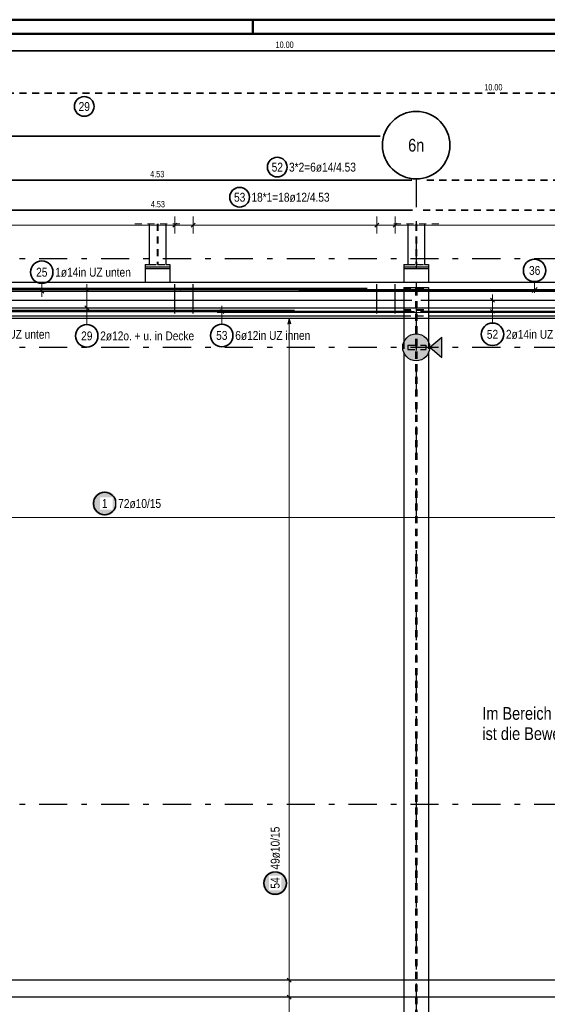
# Model space of a CAD drawing. Header units: millimetres. Extents: x -5 to 96, y -36 to 51.
# Tile 21 of 46: x 26 to 36, y 25 to 42. Entities that reach past the tile are written whole.
import ezdxf
from ezdxf.enums import TextEntityAlignment as Align

# ---------------------------------------------------------------- set-up
doc = ezdxf.new("R2010")
doc.units = ezdxf.units.MM
doc.linetypes.add('DASHDOTX2', pattern=[2, 1, -0.5, 0, -0.5])
doc.linetypes.add('HIDDEN', pattern=[0.375, 0.25, -0.125])
for name, color, linetype, lineweight in [('Achsen', 7, 'Continuous', 20), ('Bewehrung untere Lage', 7, 'Continuous', 20), ('Geschnittene Kanten', 7, 'Continuous', 20), ('Schraffuren', 7, 'Continuous', 20)]:
    doc.layers.add(name, color=color, linetype=linetype, lineweight=lineweight)
doc.styles.add('Arial Narrow', font='ARIALN.TTF')

msp = doc.modelspace()

# ---------------------------------------------------------------- hatches: boundary and pattern name
at = {"lineweight": 25, "true_color": 0xffffff}
msp.add_hatch(color=7, dxfattribs=at).paths.add_polyline_path([(31.119733, 26.703506), (31.119599, 26.711184), (31.119197, 26.718853), (31.118527, 26.726502), (31.117592, 26.734124), (31.11639, 26.741709), (31.114925, 26.749247), (31.113198, 26.756729), (31.11121, 26.764146), (31.108965, 26.77149), (31.106465, 26.778751), (31.103713, 26.78592), (31.100713, 26.792988), (31.097467, 26.799948), (31.093981, 26.80679), (31.090258, 26.813506), (31.086303, 26.820088), (31.082121, 26.826529), (31.077716, 26.832819), (31.073095, 26.838952), (31.068262, 26.844919), (31.063225, 26.850715), (31.057987, 26.856331), (31.052557, 26.861761), (31.046941, 26.866998), (31.041146, 26.872036), (31.035178, 26.876869), (31.029045, 26.88149), (31.022755, 26.885894), (31.016315, 26.890077), (31.009733, 26.894032), (31.003016, 26.897755), (30.996174, 26.901241), (30.989215, 26.904486), (30.982146, 26.907487), (30.974977, 26.910239), (30.967716, 26.912739), (30.960373, 26.914984), (30.952955, 26.916971), (30.945473, 26.918699), (30.937935, 26.920164), (30.930351, 26.921365), (30.922729, 26.922301), (30.915079, 26.92297), (30.907411, 26.923372), (30.899733, 26.923506), (30.892055, 26.923372), (30.884386, 26.92297), (30.876736, 26.922301), (30.869115, 26.921365), (30.86153, 26.920164), (30.853992, 26.918699), (30.84651, 26.916971), (30.839092, 26.914984), (30.831749, 26.912739), (30.824488, 26.910239), (30.817319, 26.907487), (30.810251, 26.904486), (30.803291, 26.901241), (30.796449, 26.897755), (30.789733, 26.894032), (30.78315, 26.890077), (30.77671, 26.885894), (30.77042, 26.88149), (30.764287, 26.876869), (30.758319, 26.872036), (30.752524, 26.866998), (30.746908, 26.861761), (30.741478, 26.856331), (30.736241, 26.850715), (30.731203, 26.844919), (30.72637, 26.838952), (30.721749, 26.832819), (30.717344, 26.826529), (30.713162, 26.820088), (30.709207, 26.813506), (30.705484, 26.80679), (30.701998, 26.799948), (30.698753, 26.792988), (30.695752, 26.78592), (30.693, 26.778751), (30.6905, 26.77149), (30.688255, 26.764146), (30.686268, 26.756729), (30.68454, 26.749247), (30.683075, 26.741709), (30.681874, 26.734124), (30.680938, 26.726502), (30.680269, 26.718853), (30.679867, 26.711184), (30.679733, 26.703506), (30.679867, 26.695828), (30.680269, 26.68816), (30.680938, 26.68051), (30.681874, 26.672888), (30.683075, 26.665304), (30.68454, 26.657766), (30.686268, 26.650283), (30.688255, 26.642866), (30.6905, 26.635522), (30.693, 26.628262), (30.695752, 26.621093), (30.698753, 26.614024), (30.701998, 26.607065), (30.705484, 26.600222), (30.709207, 26.593506), (30.713162, 26.586924), (30.717344, 26.580484), (30.721749, 26.574193), (30.72637, 26.568061), (30.731203, 26.562093), (30.736241, 26.556297), (30.741478, 26.550681), (30.746908, 26.545251), (30.752524, 26.540014), (30.758319, 26.534976), (30.764287, 26.530144), (30.77042, 26.525522), (30.77671, 26.521118), (30.78315, 26.516936), (30.789733, 26.512981), (30.796449, 26.509258), (30.803291, 26.505771), (30.810251, 26.502526), (30.817319, 26.499526), (30.824488, 26.496774), (30.831749, 26.494274), (30.839092, 26.492029), (30.84651, 26.490041), (30.853992, 26.488314), (30.86153, 26.486848), (30.869115, 26.485647), (30.876736, 26.484711), (30.884386, 26.484042), (30.892055, 26.48364), (30.899733, 26.483506), (30.907411, 26.48364), (30.915079, 26.484042), (30.922729, 26.484711), (30.930351, 26.485647), (30.937935, 26.486848), (30.945473, 26.488314), (30.952955, 26.490041), (30.960373, 26.492029), (30.967716, 26.494274), (30.974977, 26.496774), (30.982146, 26.499526), (30.989215, 26.502526), (30.996174, 26.505771), (31.003016, 26.509258), (31.009733, 26.512981), (31.016315, 26.516936), (31.022755, 26.521118), (31.029045, 26.525522), (31.035178, 26.530144), (31.041146, 26.534976), (31.046941, 26.540014), (31.052557, 26.545251), (31.057987, 26.550681), (31.063225, 26.556297), (31.068262, 26.562093), (31.073095, 26.568061), (31.077716, 26.574193), (31.082121, 26.580484), (31.086303, 26.586924), (31.090258, 26.593506), (31.093981, 26.600222), (31.097467, 26.607065), (31.100713, 26.614024), (31.103713, 26.621093), (31.106465, 26.628262), (31.108965, 26.635522), (31.11121, 26.642866), (31.113198, 26.650283), (31.114925, 26.657766), (31.11639, 26.665304), (31.117592, 26.672888), (31.118527, 26.68051), (31.119197, 26.68816)])
at = {"layer": 'Achsen', "lineweight": 50, "true_color": 0x80ff80}
msp.add_hatch(color=91, dxfattribs=at).paths.add_polyline_path([(33.863535, 36.406085), (33.863535, 36.048362), (33.647102, 36.227223)])
at = {"layer": 'Achsen', "lineweight": 25, "true_color": 0xffffff}
msp.add_hatch(color=7, dxfattribs=at).paths.add_polyline_path([(28.0892, 33.45), (28.089066, 33.457678), (28.088664, 33.465346), (28.087995, 33.472996), (28.087059, 33.480618), (28.085858, 33.488203), (28.084393, 33.495741), (28.082665, 33.503223), (28.080678, 33.51064), (28.078433, 33.517984), (28.075933, 33.525244), (28.073181, 33.532413), (28.07018, 33.539482), (28.066935, 33.546442), (28.063449, 33.553284), (28.059726, 33.56), (28.055771, 33.566582), (28.051589, 33.573022), (28.047184, 33.579313), (28.042563, 33.585446), (28.03773, 33.591413), (28.032692, 33.597209), (28.027455, 33.602825), (28.022025, 33.608255), (28.016409, 33.613492), (28.010614, 33.61853), (28.004646, 33.623362), (27.998513, 33.627984), (27.992223, 33.632388), (27.985783, 33.636571), (27.9792, 33.640526), (27.972484, 33.644248), (27.965642, 33.647735), (27.958682, 33.65098), (27.951614, 33.65398), (27.944445, 33.656732), (27.937184, 33.659232), (27.92984, 33.661478), (27.922423, 33.663465), (27.914941, 33.665192), (27.907403, 33.666658), (27.899818, 33.667859), (27.892197, 33.668795), (27.884547, 33.669464), (27.876878, 33.669866), (27.8692, 33.67), (27.861522, 33.669866), (27.853854, 33.669464), (27.846204, 33.668795), (27.838582, 33.667859), (27.830998, 33.666658), (27.82346, 33.665192), (27.815977, 33.663465), (27.80856, 33.661478), (27.801217, 33.659232), (27.793956, 33.656732), (27.786787, 33.65398), (27.779718, 33.65098), (27.772759, 33.647735), (27.765917, 33.644248), (27.7592, 33.640526), (27.752618, 33.636571), (27.746178, 33.632388), (27.739888, 33.627984), (27.733755, 33.623362), (27.727787, 33.61853), (27.721992, 33.613492), (27.716375, 33.608255), (27.710946, 33.602825), (27.705708, 33.597209), (27.70067, 33.591413), (27.695838, 33.585446), (27.691217, 33.579313), (27.686812, 33.573022), (27.68263, 33.566582), (27.678675, 33.56), (27.674952, 33.553284), (27.671466, 33.546442), (27.66822, 33.539482), (27.66522, 33.532413), (27.662468, 33.525244), (27.659968, 33.517984), (27.657723, 33.51064), (27.655735, 33.503223), (27.654008, 33.495741), (27.652543, 33.488203), (27.651341, 33.480618), (27.650405, 33.472996), (27.649736, 33.465346), (27.649334, 33.457678), (27.6492, 33.45), (27.649334, 33.442322), (27.649736, 33.434654), (27.650405, 33.427004), (27.651341, 33.419382), (27.652543, 33.411797), (27.654008, 33.404259), (27.655735, 33.396777), (27.657723, 33.38936), (27.659968, 33.382016), (27.662468, 33.374756), (27.66522, 33.367587), (27.66822, 33.360518), (27.671466, 33.353558), (27.674952, 33.346716), (27.678675, 33.34), (27.68263, 33.333418), (27.686812, 33.326978), (27.691217, 33.320687), (27.695838, 33.314554), (27.70067, 33.308587), (27.705708, 33.302791), (27.710946, 33.297175), (27.716375, 33.291745), (27.721992, 33.286508), (27.727787, 33.28147), (27.733755, 33.276638), (27.739888, 33.272016), (27.746178, 33.267612), (27.752618, 33.263429), (27.7592, 33.259474), (27.765917, 33.255752), (27.772759, 33.252265), (27.779718, 33.24902), (27.786787, 33.24602), (27.793956, 33.243268), (27.801217, 33.240768), (27.80856, 33.238522), (27.815977, 33.236535), (27.82346, 33.234808), (27.830998, 33.233342), (27.838582, 33.232141), (27.846204, 33.231205), (27.853854, 33.230536), (27.861522, 33.230134), (27.8692, 33.23), (27.876878, 33.230134), (27.884547, 33.230536), (27.892197, 33.231205), (27.899818, 33.232141), (27.907403, 33.233342), (27.914941, 33.234808), (27.922423, 33.236535), (27.92984, 33.238522), (27.937184, 33.240768), (27.944445, 33.243268), (27.951614, 33.24602), (27.958682, 33.24902), (27.965642, 33.252265), (27.972484, 33.255752), (27.9792, 33.259474), (27.985783, 33.263429), (27.992223, 33.267612), (27.998513, 33.272016), (28.004646, 33.276638), (28.010614, 33.28147), (28.016409, 33.286508), (28.022025, 33.291745), (28.027455, 33.297175), (28.032692, 33.302791), (28.03773, 33.308587), (28.042563, 33.314554), (28.047184, 33.320687), (28.051589, 33.326978), (28.055771, 33.333418), (28.059726, 33.34), (28.063449, 33.346716), (28.066935, 33.353558), (28.07018, 33.360518), (28.073181, 33.367587), (28.075933, 33.374756), (28.078433, 33.382016), (28.080678, 33.38936), (28.082665, 33.396777), (28.084393, 33.404259), (28.085858, 33.411797), (28.087059, 33.419382), (28.087995, 33.427004), (28.088664, 33.434654)])
at = {"layer": 'Schraffuren', "lineweight": 13, "true_color": 0xd7ffd7}
msp.add_hatch(color=254, dxfattribs=at).paths.add_polyline_path([(33.647056, 36.227223), (33.646976, 36.233403), (33.646737, 36.239578), (33.64634, 36.245746), (33.645784, 36.251901), (33.645069, 36.258039), (33.644197, 36.264157), (33.643167, 36.270251), (33.641981, 36.276316), (33.640639, 36.282349), (33.639142, 36.288345), (33.637492, 36.2943), (33.635688, 36.300211), (33.633733, 36.306074), (33.631628, 36.311884), (33.629373, 36.317638), (33.626972, 36.323332), (33.624424, 36.328963), (33.621732, 36.334526), (33.618898, 36.340018), (33.615924, 36.345435), (33.612811, 36.350774), (33.609562, 36.356031), (33.606178, 36.361202), (33.602662, 36.366285), (33.599017, 36.371275), (33.595244, 36.37617), (33.591347, 36.380966), (33.587327, 36.38566), (33.583188, 36.390249), (33.578932, 36.39473), (33.574562, 36.3991), (33.570081, 36.403356), (33.565492, 36.407495), (33.560798, 36.411515), (33.556002, 36.415412), (33.551107, 36.419185), (33.546117, 36.42283), (33.541034, 36.426346), (33.535863, 36.42973), (33.530606, 36.432979), (33.525267, 36.436092), (33.51985, 36.439066), (33.514358, 36.4419), (33.508795, 36.444592), (33.503165, 36.44714), (33.49747, 36.449541), (33.491716, 36.451795), (33.485906, 36.453901), (33.480043, 36.455856), (33.474132, 36.457659), (33.468177, 36.45931), (33.462181, 36.460807), (33.456148, 36.462149), (33.450083, 36.463335), (33.443989, 36.464365), (33.437871, 36.465237), (33.431733, 36.465951), (33.425578, 36.466508), (33.41941, 36.466905), (33.413235, 36.467144), (33.407056, 36.467223), (33.400876, 36.467144), (33.394701, 36.466905), (33.388533, 36.466508), (33.382379, 36.465951), (33.37624, 36.465237), (33.370122, 36.464365), (33.364028, 36.463335), (33.357963, 36.462149), (33.351931, 36.460807), (33.345935, 36.45931), (33.339979, 36.457659), (33.334068, 36.455856), (33.328205, 36.453901), (33.322395, 36.451795), (33.316641, 36.449541), (33.310947, 36.44714), (33.305316, 36.444592), (33.299753, 36.4419), (33.294261, 36.439066), (33.288844, 36.436092), (33.283505, 36.432979), (33.278248, 36.42973), (33.273077, 36.426346), (33.267995, 36.42283), (33.263004, 36.419185), (33.258109, 36.415412), (33.253313, 36.411515), (33.248619, 36.407495), (33.24403, 36.403356), (33.239549, 36.3991), (33.235179, 36.39473), (33.230923, 36.390249), (33.226784, 36.38566), (33.222764, 36.380966), (33.218867, 36.37617), (33.215094, 36.371275), (33.211449, 36.366285), (33.207933, 36.361202), (33.204549, 36.356031), (33.2013, 36.350774), (33.198187, 36.345435), (33.195213, 36.340018), (33.192379, 36.334526), (33.189687, 36.328963), (33.18714, 36.323332), (33.184738, 36.317638), (33.182484, 36.311884), (33.180378, 36.306074), (33.178423, 36.300211), (33.17662, 36.2943), (33.174969, 36.288345), (33.173472, 36.282349), (33.17213, 36.276316), (33.170944, 36.270251), (33.169914, 36.264157), (33.169042, 36.258039), (33.168328, 36.251901), (33.167771, 36.245746), (33.167374, 36.239578), (33.167135, 36.233403), (33.167056, 36.227223), (33.167135, 36.221044), (33.167374, 36.214869), (33.167771, 36.208701), (33.168328, 36.202546), (33.169042, 36.196408), (33.169914, 36.19029), (33.170944, 36.184196), (33.17213, 36.178131), (33.173472, 36.172098), (33.174969, 36.166102), (33.17662, 36.160147), (33.178423, 36.154236), (33.180378, 36.148373), (33.182484, 36.142563), (33.184738, 36.136809), (33.18714, 36.131115), (33.189687, 36.125484), (33.192379, 36.119921), (33.195213, 36.114429), (33.198187, 36.109012), (33.2013, 36.103673), (33.204549, 36.098416), (33.207933, 36.093245), (33.211449, 36.088162), (33.215094, 36.083172), (33.218867, 36.078277), (33.222764, 36.073481), (33.226784, 36.068787), (33.230923, 36.064198), (33.235179, 36.059717), (33.239549, 36.055347), (33.24403, 36.051091), (33.248619, 36.046952), (33.253313, 36.042932), (33.258109, 36.039035), (33.263004, 36.035262), (33.267995, 36.031617), (33.273077, 36.028101), (33.278248, 36.024717), (33.283505, 36.021468), (33.288844, 36.018355), (33.294261, 36.015381), (33.299753, 36.012547), (33.305316, 36.009855), (33.310947, 36.007307), (33.316641, 36.004906), (33.322395, 36.002651), (33.328205, 36.000546), (33.334068, 35.998591), (33.339979, 35.996787), (33.345935, 35.995137), (33.351931, 35.99364), (33.357963, 35.992298), (33.364028, 35.991112), (33.370122, 35.990082), (33.37624, 35.98921), (33.382379, 35.988495), (33.388533, 35.987939), (33.394701, 35.987542), (33.400876, 35.987303), (33.407056, 35.987223), (33.413235, 35.987303), (33.41941, 35.987542), (33.425578, 35.987939), (33.431733, 35.988495), (33.437871, 35.98921), (33.443989, 35.990082), (33.450083, 35.991112), (33.456148, 35.992298), (33.462181, 35.99364), (33.468177, 35.995137), (33.474132, 35.996787), (33.480043, 35.998591), (33.485906, 36.000546), (33.491716, 36.002651), (33.49747, 36.004906), (33.503165, 36.007307), (33.508795, 36.009855), (33.514358, 36.012547), (33.51985, 36.015381), (33.525267, 36.018355), (33.530606, 36.021468), (33.535863, 36.024717), (33.541034, 36.028101), (33.546117, 36.031617), (33.551107, 36.035262), (33.556002, 36.039035), (33.560798, 36.042932), (33.565492, 36.046952), (33.570081, 36.051091), (33.574562, 36.055347), (33.578932, 36.059717), (33.583188, 36.064198), (33.587327, 36.068787), (33.591347, 36.073481), (33.595244, 36.078277), (33.599017, 36.083172), (33.602662, 36.088162), (33.606178, 36.093245), (33.609562, 36.098416), (33.612811, 36.103673), (33.615924, 36.109012), (33.618898, 36.114429), (33.621732, 36.119921), (33.624424, 36.125484), (33.626972, 36.131115), (33.629373, 36.136809), (33.631628, 36.142563), (33.633733, 36.148373), (33.635688, 36.154236), (33.637492, 36.160147), (33.639142, 36.166102), (33.640639, 36.172098), (33.641981, 36.178131), (33.643167, 36.184196), (33.644197, 36.19029), (33.645069, 36.196408), (33.645784, 36.202546), (33.64634, 36.208701), (33.646737, 36.214869), (33.646976, 36.221044)])

# ---------------------------------------------------------------- linework, layer by layer
at = {"color": 4, "linetype": 'Continuous', "lineweight": 50}
for p, q in [((87.5, 42.05), (0, 42.05)), ((87.25, 41.8), (1, 41.8))]:
    msp.add_line(p, q, dxfattribs=at)
at = {"color": 4, "linetype": 'Continuous', "lineweight": 50, "ltscale": 0.2}
msp.add_line((30.5, 42.05), (30.5, 41.8), dxfattribs=at)
at = {"color": 2, "linetype": 'Continuous', "lineweight": 35, "ltscale": 0.5}
for p, q in [((21.065835, 41.499274), (41.065835, 41.499274)), ((32.765414, 39.977001), (17.565414, 39.977001)), ((24.271029, 39.199676), (33.331029, 39.199676)), ((24.282726, 38.664962), (33.342726, 38.664962))]:
    msp.add_line(p, q, dxfattribs=at)
at = {"color": 2, "linetype": 'HIDDEN', "lineweight": 35, "ltscale": 0.5}
for p, q in [((24.777027, 40.742654), (44.777027, 40.742654)), ((33.592875, 39.199676), (42.652875, 39.199676)), ((33.531264, 38.664962), (42.591264, 38.664962))]:
    msp.add_line(p, q, dxfattribs=at)
at = {"color": 5, "linetype": 'HIDDEN', "lineweight": 18, "ltscale": 0.5}
for p, q in [((28.407028, 38.420087), (29.207028, 38.420087)), ((33.007125, 38.420087), (33.807125, 38.420087))]:
    msp.add_line(p, q, dxfattribs=at)
at = {"color": 3, "linetype": 'Continuous', "lineweight": 25}
for p, q in [((28.657028, 38.420087), (28.657028, 37.69723)), ((28.957028, 38.420087), (28.957028, 37.69723)), ((33.257125, 38.420087), (33.257125, 37.69723)), ((33.557125, 38.420087), (33.557125, 37.69723)), ((28.587028, 37.69723), (28.657028, 37.69723)), ((28.587028, 37.69723), (28.587028, 37.65723)), ((28.587028, 37.65723), (29.027028, 37.65723)), ((28.587028, 37.65723), (28.587028, 37.62723)), ((28.957028, 37.69723), (29.027028, 37.69723)), ((29.027028, 37.69723), (29.027028, 37.65723)), ((29.027028, 37.65723), (29.027028, 37.62723)), ((33.187125, 37.69723), (33.257125, 37.69723)), ((33.187125, 37.69723), (33.187125, 37.65723)), ((33.187125, 37.65723), (33.627125, 37.65723)), ((33.187125, 37.65723), (33.187125, 37.62723)), ((33.557125, 37.69723), (33.627125, 37.69723)), ((33.627125, 37.69723), (33.627125, 37.65723)), ((33.627125, 37.65723), (33.627125, 37.62723)), ((28.586964, 37.62723), (29.026927, 37.62723)), ((28.587028, 37.62723), (28.587028, 37.387223)), ((29.027028, 37.62723), (29.027028, 37.387223)), ((33.187061, 37.62723), (33.627024, 37.62723)), ((33.187125, 37.62723), (33.187125, 37.387223)), ((33.627125, 37.62723), (33.627125, 37.387223)), ((5.466215, 37.38723), (45.436807, 37.38723)), ((33.18704, 37.287223), (33.62704, 37.287223)), ((33.187125, 37.287223), (33.187125, 36.322435)), ((33.627125, 37.287223), (33.627125, 36.322177)), ((24.427028, 36.787306), (33.187125, 36.787306)), ((33.627125, 36.787306), (42.387125, 36.787306)), ((33.187125, 36.132012), (33.187125, 22.211704)), ((33.627125, 36.13227), (33.627125, 22.211704))]:
    msp.add_line(p, q, dxfattribs=at)
at = {"color": 3, "linetype": 'HIDDEN', "lineweight": 25, "ltscale": 0.5}
for p, q in [((28.799928, 38.420087), (28.799928, 37.69723)), ((28.814128, 38.420087), (28.814128, 37.69723)), ((33.400025, 38.420087), (33.400025, 37.69723)), ((33.414225, 38.420087), (33.414225, 37.69723)), ((28.657028, 37.69723), (28.799928, 37.69723)), ((28.814128, 37.69723), (28.957028, 37.69723)), ((33.257125, 37.69723), (33.400025, 37.69723)), ((33.414225, 37.69723), (33.557125, 37.69723)), ((33.187125, 37.274557), (33.39504, 37.274557)), ((33.39504, 37.274557), (33.39504, 22.211704)), ((33.41904, 37.274557), (33.62704, 37.274557)), ((33.41904, 37.274557), (33.41904, 22.211704)), ((33.18704, 36.899897), (33.39504, 36.899897)), ((33.18704, 36.88723), (33.62704, 36.88723)), ((33.187125, 36.787306), (33.627125, 36.787306)), ((33.41904, 36.899897), (33.62704, 36.899897)), ((33.187125, 36.322435), (33.187125, 36.132012)), ((33.259933, 36.267366), (33.579933, 36.267367)), ((33.259933, 36.267223), (33.259933, 36.187223)), ((33.579933, 36.267223), (33.579933, 36.187223)), ((33.627125, 36.322177), (33.627125, 36.13227)), ((33.259933, 36.187223), (33.579933, 36.187223))]:
    msp.add_line(p, q, dxfattribs=at)
at = {"color": 5, "linetype": 'Continuous', "lineweight": 18, "ltscale": 0.5}
for p, q in [((26.75, 37.361016), (26.75, 37.323776)), ((26.75, 37.123776), (26.75, 37.323776)), ((26.6, 37.223776), (26.9, 37.223776)), ((34.761908, 36.766156), (34.761908, 37.166604)), ((29.95, 36.76261), (29.95, 36.96261)), ((34.611908, 37.066604), (34.911908, 37.066604)), ((29.8, 36.86261), (30.1, 36.86261)), ((29.95, 36.637986), (29.95, 36.76261)), ((34.611908, 36.866156), (34.911908, 36.866156)), ((34.761908, 36.657835), (34.761908, 36.766156)), ((31.299632, 36.737273), (30.999632, 36.73727)), ((31.149777, 22.261575), (31.149632, 36.737271)), ((30.99975, 24.975766), (31.29975, 24.975769)), ((30.999753, 24.674189), (31.299753, 24.674192))]:
    msp.add_line(p, q, dxfattribs=at)
at = {"color": 3, "linetype": 'Continuous', "lineweight": 25, "ltscale": 0.5}
for p, q in [((20.917676, 37.223776), (40.917676, 37.223776)), ((26.714645, 37.259132), (26.785355, 37.188421)), ((24.271778, 37.066604), (33.331778, 37.066604)), ((33.487439, 37.066604), (42.547439, 37.066604)), ((34.726553, 37.101959), (34.797264, 37.031249)), ((24.271778, 36.866156), (33.331778, 36.866156)), ((24.318638, 36.86261), (33.378638, 36.86261)), ((29.914645, 36.897965), (29.985355, 36.827254)), ((33.484604, 36.86261), (42.544604, 36.86261)), ((33.487439, 36.866156), (42.547439, 36.866156)), ((34.726553, 36.901511), (34.797264, 36.8308)), ((44.066215, 36.737401), (25.066215, 36.737211)), ((31.149632, 36.737271), (31.122838, 36.637271)), ((31.176428, 36.637272), (31.149632, 36.737271)), ((44.066215, 24.975897), (25.066215, 24.975707)), ((31.114394, 25.011123), (31.185106, 24.940413)), ((31.114397, 24.709546), (31.185109, 24.638836)), ((44.066215, 24.67432), (25.066215, 24.67413))]:
    msp.add_line(p, q, dxfattribs=at)
at = {"color": 2, "linetype": 'Continuous', "lineweight": 35, "ltscale": 0.5}
for centre, radius in [((27.50469, 40.507721), 0.175), ((30.936194, 39.429298), 0.175), ((30.26782, 38.893984), 0.175), ((26.75, 37.561016), 0.2), ((29.95, 36.437986), 0.2), ((34.761908, 36.457835), 0.2), ((30.899733, 26.703506), 0.2)]:
    msp.add_circle(centre, radius, dxfattribs=at)
at = {"color": 9, "linetype": 'Continuous', "lineweight": 0}
msp.add_circle((33.430994, 36.899897), 0.00222, dxfattribs=at)
at = {"layer": 'Achsen', "color": 3, "linetype": 'DASHDOTX2', "lineweight": 25, "ltscale": 0.5}
for p, q in [((33.407008, 39.218719), (33.407008, 1.25994)), ((3.604582, 37.807023), (49.572129, 37.807023)), ((3.604582, 36.227023), (49.572129, 36.227023)), ((3.604582, 28.107023), (49.572129, 28.107023))]:
    msp.add_line(p, q, dxfattribs=at)
at = {"layer": 'Achsen', "color": 3, "linetype": 'Continuous', "lineweight": 25, "ltscale": 0.5}
for p, q in [((27.514645, 37.2867), (27.585355, 37.215989)), ((24.222136, 37.251345), (44.222136, 37.251345)), ((24.254995, 36.929213), (44.254995, 36.929213)), ((27.514645, 36.964568), (27.585355, 36.893858))]:
    msp.add_line(p, q, dxfattribs=at)
at = {"layer": 'Achsen', "color": 5, "linetype": 'Continuous', "lineweight": 18, "ltscale": 0.5}
for p, q in [((27.55, 36.829213), (27.55, 37.351345)), ((27.4, 37.251345), (27.7, 37.251345)), ((27.4, 36.929213), (27.7, 36.929213)), ((27.55, 36.629576), (27.55, 36.829213)), ((21.449536, 33.2), (42.683041, 33.2))]:
    msp.add_line(p, q, dxfattribs=at)
at = {"layer": 'Achsen', "color": 3, "linetype": 'Continuous', "lineweight": 25}
for p, q in [((33.647102, 36.227223), (33.863535, 36.406085)), ((33.863535, 36.048362), (33.863535, 36.406085)), ((33.647102, 36.227223), (33.863535, 36.048362))]:
    msp.add_line(p, q, dxfattribs=at)
at = {"layer": 'Achsen', "color": 2, "linetype": 'Continuous', "lineweight": 35}
msp.add_circle((33.407008, 39.818719), 0.6, dxfattribs=at)
at = {"layer": 'Achsen', "color": 2, "linetype": 'Continuous', "lineweight": 35, "ltscale": 0.5}
for centre in [(27.55, 36.429576), (27.8692, 33.45)]:
    msp.add_circle(centre, 0.2, dxfattribs=at)
at = {"layer": 'Bewehrung untere Lage', "color": 3, "linetype": 'Continuous', "lineweight": 25, "ltscale": 0.5}
for p, q in [((35.467317, 37.199827), (35.555705, 37.288216)), ((32.535469, 37.274557), (17.335469, 37.274557)), ((46.523057, 37.244021), (31.323057, 37.244021))]:
    msp.add_line(p, q, dxfattribs=at)
at = {"layer": 'Bewehrung untere Lage', "color": 5, "linetype": 'Continuous', "lineweight": 18, "ltscale": 0.5}
msp.add_line((35.511511, 37.393529), (35.511511, 37.194021), dxfattribs=at)
at = {"layer": 'Bewehrung untere Lage', "color": 9, "linetype": 'Continuous', "lineweight": 0}
for p, q in [((16.045086, 36.88723), (31.245086, 36.88723)), ((29.867086, 36.84723), (45.067086, 36.84723))]:
    msp.add_line(p, q, dxfattribs=at)
at = {"layer": 'Bewehrung untere Lage', "color": 2, "linetype": 'Continuous', "lineweight": 35, "ltscale": 0.5}
msp.add_circle((35.511511, 37.593529), 0.2, dxfattribs=at)
at = {"layer": 'Bewehrung untere Lage', "color": 9, "linetype": 'Continuous', "lineweight": 0}
msp.add_circle((29.214674, 37.244021), 0.00222, dxfattribs=at)
at = {"layer": 'Geschnittene Kanten', "color": 5, "linetype": 'Continuous', "lineweight": 18, "ltscale": 0.5}
for p, q in [((29.118457, 38.55), (29.118457, 38.25)), ((29.44471, 38.55), (29.44471, 38.25)), ((32.707241, 38.55), (32.707241, 38.25)), ((33.033494, 38.55), (33.033494, 38.25)), ((5.628233, 38.4), (42.821087, 38.4))]:
    msp.add_line(p, q, dxfattribs=at)
at = {"layer": 'Geschnittene Kanten', "color": 3, "linetype": 'Continuous', "lineweight": 25, "ltscale": 0.5}
for p, q in [((29.153812, 38.435355), (29.083102, 38.364644)), ((29.480065, 38.435355), (29.409355, 38.364644)), ((32.742596, 38.435355), (32.671886, 38.364644)), ((33.068849, 38.435355), (32.998139, 38.364644)), ((29.118457, 36.827227), (29.118457, 37.347227)), ((29.44471, 36.827227), (29.44471, 37.347227)), ((32.707241, 36.827228), (32.707241, 37.347228)), ((33.033494, 36.827228), (33.033494, 37.347228))]:
    msp.add_line(p, q, dxfattribs=at)
at = {"layer": 'Geschnittene Kanten', "color": 3, "linetype": 'Continuous', "lineweight": 25}
msp.add_circle((33.407056, 36.227223), 0.24, dxfattribs=at)

# ---------------------------------------------------------------- texts
at = {"color": 4, "lineweight": 50, "style": 'Arial Narrow'}
for s, p in [('Im Bereich kleinerer Deckendurchbrüche', (34.581949, 29.606831)), ('ist die Bewehrung ört. abzulängen', (34.581949, 29.246831))]:
    msp.add_text(s, height=0.225, dxfattribs=at).set_placement(p)
at = {"color": 3, "lineweight": 25, "char_height": 0.1125, "attachment_point": 1, "line_spacing_factor": 0.9, "style": 'Arial Narrow'}
for s, insert in [('10.00', (30.906648, 41.661774)), ('10.00', (34.617839, 40.905154)), ('4.53', (28.677279, 39.362176)), ('4.53', (28.688976, 38.827462))]:
    msp.add_mtext(s, dxfattribs=dict(at, insert=insert))
at = {"color": 2, "lineweight": 35, "char_height": 0.1575, "attachment_point": 1, "line_spacing_factor": 0.9, "style": 'Arial Narrow'}
for s, insert in [('29', (27.405465, 40.586471)), ('52', (30.836969, 39.508048)), ('3*2=6ø14/4.53', (31.146194, 39.508048)), ('53', (30.168595, 38.972734)), ('18*1=18ø12/4.53', (30.47782, 38.972734)), ('25', (26.650775, 37.639766)), ('1ø14in UZ unten', (26.99, 37.639766)), ('2ø14in UZ unten', (25.555287, 36.536585)), ('53', (29.850775, 36.516736)), ('6ø12in UZ innen', (30.19, 36.516736)), ('52', (34.662683, 36.536585)), ('2ø14in UZ unten', (35.001908, 36.536585))]:
    msp.add_mtext(s, dxfattribs=dict(at, insert=insert))
at = {"layer": 'Achsen', "color": 4, "lineweight": 50, "style": 'Arial Narrow'}
msp.add_text('6n', height=0.225, dxfattribs=at).set_placement((33.407008, 39.818719), align=Align.MIDDLE_CENTER)
at = {"layer": 'Achsen', "color": 2, "lineweight": 35, "char_height": 0.1575, "attachment_point": 1, "line_spacing_factor": 0.9, "style": 'Arial Narrow'}
for s, insert in [('29', (27.450775, 36.508326)), ('2ø12o. + u. in Decke', (27.79, 36.508326))]:
    msp.add_mtext(s, dxfattribs=dict(at, insert=insert))
at = {"layer": 'Bewehrung untere Lage', "color": 2, "lineweight": 35, "insert": (35.412286, 37.672279), "char_height": 0.1575, "attachment_point": 1, "line_spacing_factor": 0.9, "style": 'Arial Narrow'}
msp.add_mtext('36', dxfattribs=at)

# ---------------------------------------------------------------- next in the draw order: texts
at = {"color": 2, "lineweight": 35, "char_height": 0.1575, "attachment_point": 1, "rotation": 90.0005737, "line_spacing_factor": 0.9, "style": 'Arial Narrow', "bg_fill": 3, "box_fill_scale": 1.2, "bg_fill_color": 256, "bg_fill_true_color": 13158600, "bg_fill_transparency": 0}
for s, insert in [('49ø10/15', (30.82098, 26.943505)), ('54', (30.820984, 26.60428))]:
    msp.add_mtext(s, dxfattribs=dict(at, insert=insert))
at = {"layer": 'Achsen', "color": 2, "lineweight": 35, "char_height": 0.1575, "attachment_point": 1, "line_spacing_factor": 0.9, "style": 'Arial Narrow', "bg_fill": 3, "box_fill_scale": 1.2, "bg_fill_color": 256, "bg_fill_true_color": 13158600, "bg_fill_transparency": 0}
for s, insert in [('1', (27.819588, 33.52875)), ('72ø10/15', (28.1092, 33.52875))]:
    msp.add_mtext(s, dxfattribs=dict(at, insert=insert))

doc.saveas('drawing.dxf')
